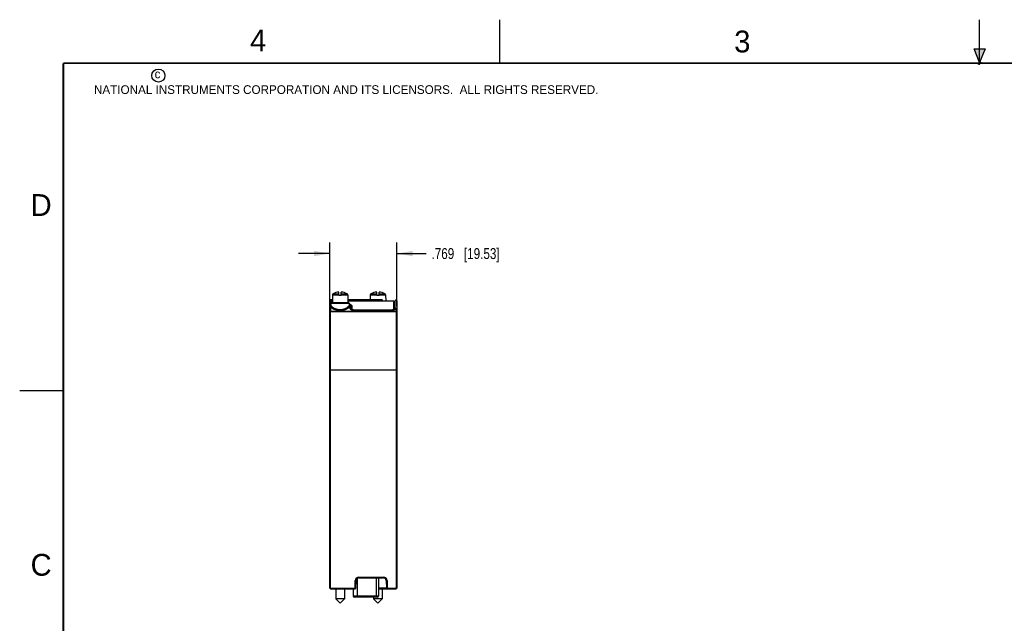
# Model space of a CAD drawing. Header units: inches. Extents: x 0 to 22, y 0 to 17.
# Tile 8 of 21: x 0 to 11.3, y 10.1 to 17. Entities that reach past the tile are written whole.
import ezdxf

# ---------------------------------------------------------------- set-up
doc = ezdxf.new("R2010")
doc.units = ezdxf.units.IN
doc.header["$LTSCALE"] = 1.21
doc.header["$MEASUREMENT"] = 0
doc.layers.get('0').update_dxf_attribs({"linetype": 'CONTINUOUS'})
doc.layers.add('DIMENSIONS', color=7, linetype='CONTINUOUS')
doc.styles.get("Standard").update_dxf_attribs({"font": 'txt', "width": 0.8})
doc.styles.add('TEXTSTYLE_2', font='txt')
doc.dimstyles.new('DIMSTYLE_1', dxfattribs={"dimtxt": 0.125, "dimasz": 0.18, "dimexe": 0.18, "dimexo": 0.0625, "dimgap": 0.09, "dimtad": 0, "dimtih": 1, "dimtoh": 1, "dimdec": 3, "dimzin": 4, "dimdsep": 46, "dimtxsty": 'STANDARD', "dimblk": '_FILLED', "dimblk1": '_FILLED', "dimblk2": '_FILLED', "dimcen": 0.09, "dimadec": 0, "dimazin": 0, "dimtp": 0.01, "dimtm": 0.01, "dimtfac": 1, "dimtdec": 3, "dimtofl": 0, "dimtmove": 0, "dimatfit": 3, "dimldrblk": '_FILLED', "dimfxl": 1, "dimtolj": 1, "dimtzin": 4, "dimarcsym": 0})

# ---------------------------------------------------------------- blocks, each defined once
blk = doc.blocks.new('_FILLED')
at = {"color": 0, "linetype": 'BYBLOCK'}
blk.add_solid([(0, 0), (-1, 0.174), (-1, -0.174)], dxfattribs=at)
blk = doc.blocks.new('*D12')
at = {"layer": 'DIMENSIONS', "color": 2, "linetype": 'CONTINUOUS'}
for p, q in [((3.553, 13.713), (3.553, 14.444)), ((4.322, 13.717), (4.322, 14.444)), ((3.553, 14.319), (3.193, 14.319)), ((4.322, 14.319), (4.657, 14.319))]:
    blk.add_line(p, q, dxfattribs=at)
at = {"layer": 'DIMENSIONS', "color": 2, "linetype": 'CONTINUOUS', "xscale": 0.18, "yscale": 0.18, "zscale": 0.18}
blk.add_blockref('_FILLED', (3.553, 14.319), dxfattribs=at)
at = {"layer": 'DIMENSIONS', "color": 2, "linetype": 'CONTINUOUS', "xscale": 0.18, "yscale": 0.18, "zscale": 0.18, "rotation": 180}
blk.add_blockref('_FILLED', (4.322, 14.319), dxfattribs=at)
at = {"layer": 'DIMENSIONS', "color": 2, "linetype": 'CONTINUOUS', "insert": (4.719, 14.381), "char_height": 0.125, "width": 1.225, "attachment_point": 1, "line_spacing_factor": 0.9}
blk.add_mtext('.769{\\Ftxt.shx;\\W1.000000;\\H0.125000; }[19.53]', dxfattribs=at)

msp = doc.modelspace()

# ---------------------------------------------------------------- hatches: boundary and pattern name
at = {"linetype": 'CONTINUOUS'}
msp.add_hatch(color=2, dxfattribs=at).paths.add_polyline_path([(11, 16.51), (10.9375, 16.6663), (11.0625, 16.6663)])

# ---------------------------------------------------------------- linework, layer by layer
at = {"color": 2, "linetype": 'CONTINUOUS'}
for p, q in [((5.5, 16.5), (5.5, 17)), ((11, 16.485), (11, 17)), ((11, 16.51), (10.9375, 16.6663)), ((10.9375, 16.6663), (11.0625, 16.6663)), ((11.0625, 16.6663), (11, 16.51)), ((11.015, 16.515), (10.985, 16.485)), ((10.985, 16.485), (11, 16.515)), ((11, 16.485), (11.015, 16.515)), ((0, 12.75), (0.5, 12.75))]:
    msp.add_line(p, q, dxfattribs=at)
at = {"color": 7, "linetype": 'CONTINUOUS'}
for p, q in [((3.5532, 10.4839), (3.5532, 13.7764)), ((3.5827, 13.7864), (3.5632, 13.7864)), ((3.5632, 13.771), (3.5632, 13.7398)), ((3.5732, 13.7764), (3.5732, 13.7659)), ((3.5827, 13.7764), (3.5732, 13.7764)), ((3.5827, 13.7754), (3.5732, 13.7754)), ((3.5732, 13.7753), (3.5732, 13.7753)), ((3.5826, 13.7664), (3.5822, 13.7664)), ((3.5822, 13.7663), (3.5822, 13.7638)), ((3.583, 13.8438), (3.5826, 13.7584)), ((3.583, 13.8438), (3.6574, 13.8438)), ((3.5916, 13.8578), (3.6574, 13.8578)), ((3.6574, 13.8371), (3.6574, 13.8764)), ((3.685, 13.8371), (3.6574, 13.8371)), ((3.685, 13.8371), (3.685, 13.8764)), ((3.685, 13.8578), (3.7508, 13.8578)), ((3.685, 13.8438), (3.7594, 13.8438)), ((3.7594, 13.8438), (3.7598, 13.7584)), ((4.1522, 13.7864), (3.7597, 13.7864)), ((4.1622, 13.7764), (3.7597, 13.7764)), ((4.1622, 13.7754), (3.7597, 13.7754)), ((4.017, 13.8438), (4.0167, 13.7864)), ((4.017, 13.8438), (4.0914, 13.8438)), ((4.0256, 13.8578), (4.0914, 13.8578)), ((4.0914, 13.8371), (4.0914, 13.8764)), ((4.119, 13.8371), (4.0914, 13.8371)), ((4.119, 13.8371), (4.119, 13.8764)), ((4.119, 13.8578), (4.1848, 13.8578)), ((4.119, 13.8438), (4.1934, 13.8438)), ((4.1422, 13.7734), (4.1422, 13.7864)), ((4.1622, 13.7764), (4.1622, 13.7754)), ((4.1934, 13.8438), (4.1937, 13.7734)), ((4.2932, 13.7664), (4.2882, 13.7664)), ((4.2932, 13.6776), (4.2932, 13.7663)), ((4.3022, 13.6839), (4.3022, 13.7764)), ((4.3022, 13.7753), (4.3022, 13.7753)), ((4.3222, 13.7764), (4.3222, 10.4839)), ((3.5632, 13.7398), (3.5662, 13.7424)), ((3.5632, 13.7066), (3.5632, 13.6588)), ((3.5632, 13.6588), (4.3122, 13.6627)), ((3.5632, 13.6588), (3.5633, 13.6488)), ((3.5633, 13.6488), (4.3123, 13.6527)), ((3.5662, 13.7484), (3.5662, 13.7337)), ((3.5662, 13.7484), (3.7762, 13.7484)), ((3.5762, 13.7584), (3.7662, 13.7584)), ((3.7762, 13.7484), (3.7762, 13.7334)), ((3.7832, 13.713), (3.7832, 13.6926)), ((3.7932, 13.7172), (3.7932, 13.6839)), ((3.8022, 13.7077), (3.8022, 13.6776)), ((3.8232, 13.6739), (3.8232, 13.6724)), ((3.8232, 13.6739), (4.2722, 13.6739)), ((3.8232, 13.6724), (4.2722, 13.6724)), ((4.2722, 13.6739), (4.2722, 13.6724)), ((4.3022, 13.684), (4.3022, 13.6839)), ((4.3122, 13.6926), (4.3122, 13.6627)), ((4.3123, 13.6527), (4.3122, 13.6627)), ((4.3123, 13.6527), (4.3123, 10.4839)), ((3.5532, 13.6503), (3.5532, 13.6504)), ((3.5633, 10.4839), (3.5633, 13.6488)), ((3.5633, 12.9864), (4.3123, 12.9859)), ((3.8848, 10.6089), (3.8847, 10.5989)), ((3.8848, 10.6089), (4.1698, 10.6089)), ((4.1698, 10.6089), (4.1697, 10.5989)), ((3.8425, 10.4839), (3.8448, 10.5699)), ((3.8448, 10.5699), (3.8547, 10.5697)), ((3.8524, 10.4836), (3.8547, 10.5697)), ((3.8669, 10.593), (3.8669, 10.3889)), ((3.8847, 10.5989), (4.1697, 10.5989)), ((4.0864, 10.5989), (4.0864, 10.3889)), ((4.1112, 10.5989), (4.1112, 10.3889)), ((4.2098, 10.5699), (4.1997, 10.5697)), ((4.1997, 10.5697), (4.2019, 10.4836)), ((4.2098, 10.5699), (4.212, 10.4839)), ((3.5633, 10.4839), (3.5562, 10.4768)), ((3.5632, 10.4739), (3.8424, 10.4739)), ((3.5633, 10.4839), (3.8425, 10.4839)), ((3.622, 10.4739), (3.622, 10.3586)), ((3.7204, 10.4739), (3.7204, 10.3586)), ((3.8212, 10.4739), (3.8212, 10.3889)), ((4.1112, 10.3889), (3.8212, 10.3889)), ((3.8424, 10.4739), (3.8425, 10.4839)), ((3.8425, 10.4839), (3.8524, 10.4836)), ((4.2019, 10.4839), (4.1112, 10.4839)), ((4.1112, 10.4739), (4.3122, 10.4739)), ((4.1544, 10.4739), (4.1544, 10.3586)), ((4.212, 10.4839), (4.2019, 10.4836)), ((4.212, 10.4839), (4.2119, 10.4739)), ((4.212, 10.4839), (4.3222, 10.4839)), ((4.3122, 10.4739), (4.3123, 10.4839)), ((3.7204, 10.3586), (3.622, 10.3586)), ((3.6712, 10.3094), (3.622, 10.3586)), ((3.6712, 10.3094), (3.7204, 10.3586)), ((4.1012, 10.3789), (3.8312, 10.3789)), ((4.056, 10.3789), (4.056, 10.3586)), ((4.1544, 10.3586), (4.056, 10.3586)), ((4.1052, 10.3094), (4.056, 10.3586)), ((4.1052, 10.3094), (4.1544, 10.3586))]:
    msp.add_line(p, q, dxfattribs=at)
at = {"color": 6, "linetype": 'CONTINUOUS'}
for p, q in [((4.2882, 13.7734), (3.7597, 13.7734)), ((4.2882, 13.6759), (4.2882, 13.7734)), ((3.8072, 13.7127), (3.8072, 13.6759))]:
    msp.add_line(p, q, dxfattribs=at)
at = {"color": 7, "linetype": 'CONTINUOUS', "const_width": 0.02}
for points in [[(0.5, 16.5), (0.5, 0.5)], [(21.5, 16.5), (0.5, 16.5)]]:
    msp.add_lwpolyline(points, dxfattribs=at)
at = {"color": 7, "linetype": 'CONTINUOUS'}
for points in [[(3.5826, 13.7638), (3.5815, 13.7639), (3.5802, 13.7642), (3.5789, 13.7644), (3.5777, 13.7647), (3.5766, 13.7649), (3.5756, 13.7652), (3.5747, 13.7655), (3.5739, 13.7657), (3.5732, 13.7659), (3.5726, 13.7661), (3.5721, 13.7663), (3.5717, 13.7665), (3.5713, 13.7666), (3.5711, 13.7668), (3.5709, 13.7669), (3.5707, 13.7669), (3.5707, 13.767), (3.5706, 13.767)], [(4.2996, 13.769), (4.2989, 13.7689), (4.2978, 13.7686), (4.2966, 13.7684), (4.2953, 13.7682), (4.2939, 13.768), (4.2925, 13.7677), (4.291, 13.7675), (4.2895, 13.7674), (4.2882, 13.7672)], [(3.7932, 13.7172), (3.7931, 13.7191), (3.7929, 13.721), (3.7926, 13.7229), (3.7921, 13.7248), (3.7914, 13.7267), (3.7906, 13.7286), (3.7896, 13.7304), (3.7885, 13.7322), (3.7872, 13.734), (3.7857, 13.7358), (3.7841, 13.7376), (3.7822, 13.7393), (3.7801, 13.741), (3.7778, 13.7426), (3.7762, 13.7437)], [(3.8232, 13.6739), (3.8217, 13.6739), (3.82, 13.674), (3.8184, 13.6741), (3.8167, 13.6742), (3.8151, 13.6744), (3.8135, 13.6746), (3.812, 13.6749), (3.8105, 13.6752), (3.809, 13.6755), (3.8076, 13.6758), (3.8062, 13.6762), (3.8049, 13.6766), (3.8036, 13.6771), (3.8024, 13.6775), (3.8013, 13.678), (3.8002, 13.6785), (3.7992, 13.6789), (3.7983, 13.6794), (3.7975, 13.6799), (3.7968, 13.6804), (3.7961, 13.6809), (3.7955, 13.6813), (3.795, 13.6817), (3.7945, 13.6822), (3.7942, 13.6825), (3.7939, 13.6829), (3.7936, 13.6832), (3.7934, 13.6835), (3.7933, 13.6837), (3.7932, 13.6839), (3.7932, 13.684)], [(4.3022, 13.6839), (4.3021, 13.6837), (4.3019, 13.6835), (4.3018, 13.6832), (4.3015, 13.6829), (4.3012, 13.6825), (4.3008, 13.6822), (4.3004, 13.6817), (4.2999, 13.6813), (4.2993, 13.6809), (4.2986, 13.6804), (4.2979, 13.6799), (4.297, 13.6794), (4.2961, 13.6789), (4.2951, 13.6784), (4.2941, 13.678), (4.293, 13.6775), (4.2918, 13.6771), (4.2905, 13.6766), (4.2892, 13.6762), (4.2878, 13.6758), (4.2864, 13.6755), (4.2849, 13.6752), (4.2834, 13.6749), (4.2818, 13.6746), (4.2802, 13.6744), (4.2786, 13.6742), (4.277, 13.6741), (4.2753, 13.674), (4.2737, 13.6739), (4.2722, 13.6739)]]:
    msp.add_lwpolyline(points, dxfattribs=at)
at = {"color": 2, "linetype": 'CONTINUOUS'}
msp.add_circle((1.5893, 16.359), 0.0754, dxfattribs=at)
at = {"color": 7, "linetype": 'CONTINUOUS'}
for centre, radius, start, end in [((3.5632, 13.7764), 0.01, 0, 180), ((3.5822, 13.7754), 0.009, 180, 270), ((3.5822, 13.7753), 0.009, 180, 270), ((3.5987, 13.8437), 0.0157, 117.0038, 179.76185), ((3.6712, 13.7015), 0.1754, 94.50641, 117.0038), ((3.6712, 13.7015), 0.1754, 62.9962, 85.49359), ((3.7437, 13.8437), 0.0157, 0.23815, 62.9962), ((4.0327, 13.8437), 0.0157, 117.0038, 179.76185), ((4.1052, 13.7015), 0.1754, 94.50641, 117.0038), ((4.1052, 13.7015), 0.1754, 62.9962, 85.49359), ((4.1522, 13.7764), 0.01, 0, 90), ((4.1712, 13.7754), 0.009, 180, 192.84389), ((4.1777, 13.8437), 0.0157, 0.23815, 62.9962), ((4.2932, 13.7754), 0.009, 270, 360), ((4.2932, 13.7753), 0.009, 270, 360), ((4.3122, 13.7764), 0.01, 0, 180), ((3.5762, 13.7484), 0.01, 90, 180), ((3.7662, 13.7484), 0.01, 0, 90), ((3.7846, 13.7353), 0.00848, 188.15099, 191.83149), ((3.7846, 13.7353), 0.00849, 191.83068, 192.32325), ((3.5602, 13.6504), 0.00698, 179.74378, 179.99999), ((3.8848, 10.5689), 0.04, 90.0004, 178.4996), ((4.1698, 10.5689), 0.04, 1.5004, 89.9996), ((3.8847, 10.5689), 0.03, 90, 178.5), ((4.1697, 10.5689), 0.03, 1.5, 90), ((3.5632, 10.4839), 0.01, 180, 270), ((3.8312, 10.3889), 0.01, 180, 270), ((3.8424, 10.4839), 0.01, 270, 358.5), ((4.1012, 10.3889), 0.01, 270, 360), ((4.2119, 10.4839), 0.01, 181.5, 270), ((4.3122, 10.4839), 0.01, 270, 360)]:
    msp.add_arc(centre, radius, start, end, dxfattribs=at)
for points, knots in [([(3.5632, 13.771), (3.5632, 13.7709), (3.5632, 13.7707), (3.5633, 13.7705), (3.5634, 13.7702), (3.5635, 13.7699), (3.5637, 13.7697), (3.5639, 13.7694), (3.5642, 13.7691), (3.5645, 13.7689), (3.5649, 13.7686), (3.5652, 13.7683), (3.5657, 13.7681), (3.5661, 13.7678), (3.5666, 13.7676), (3.5672, 13.7673), (3.5678, 13.767), (3.5686, 13.7667), (3.5697, 13.7663), (3.5712, 13.7658), (3.5728, 13.7653), (3.5746, 13.7649), (3.5764, 13.7644), (3.5784, 13.764), (3.5805, 13.7637), (3.5819, 13.7635), (3.5826, 13.7633)], [0, 0, 0, 0, 0.0119707, 0.0243237, 0.0373078, 0.0511518, 0.0660354, 0.0820956, 0.099439, 0.1181455, 0.1382753, 0.1598731, 0.182971, 0.2075887, 0.2337329, 0.2614043, 0.2905997, 0.321312, 0.3872427, 0.4590653, 0.5365716, 0.6195301, 0.7076755, 0.8006934, 0.8982542, 1, 1, 1, 1]), ([(3.5716, 13.7665), (3.5713, 13.7669), (3.5708, 13.7675), (3.57, 13.7684), (3.569, 13.7692), (3.568, 13.7698), (3.5668, 13.7703), (3.5657, 13.7707), (3.5644, 13.7709), (3.5636, 13.771), (3.5632, 13.771)], [0, 0, 0, 0, 0.1240703, 0.2484448, 0.3731262, 0.498098, 0.6233266, 0.7487624, 0.8743434, 1, 1, 1, 1]), ([(3.5632, 13.7398), (3.5629, 13.7398), (3.5622, 13.7398), (3.5612, 13.7397), (3.5603, 13.7394), (3.5594, 13.7391), (3.5585, 13.7387), (3.5576, 13.7383), (3.5568, 13.7377), (3.5561, 13.7371), (3.5554, 13.7364), (3.5549, 13.7357), (3.5544, 13.735), (3.5541, 13.7344), (3.5539, 13.7339), (3.5536, 13.7332), (3.5534, 13.7324), (3.5533, 13.7318), (3.5532, 13.7312), (3.5532, 13.7307), (3.5532, 13.7304)], [0, 0, 0, 0, 0.0644022, 0.1287318, 0.1929214, 0.2569062, 0.3206294, 0.3840437, 0.4471131, 0.5098141, 0.5721372, 0.6340876, 0.6956848, 0.7263708, 0.7569822, 0.8179866, 0.8787755, 0.90912, 0.9394356, 1, 1, 1, 1]), ([(3.5632, 13.7066), (3.5629, 13.7066), (3.5622, 13.7066), (3.5612, 13.7065), (3.5603, 13.7063), (3.5594, 13.706), (3.5585, 13.7056), (3.5576, 13.7051), (3.5568, 13.7046), (3.5561, 13.704), (3.5555, 13.7034), (3.5549, 13.7027), (3.5544, 13.702), (3.5541, 13.7015), (3.5539, 13.701), (3.5536, 13.7003), (3.5534, 13.6996), (3.5533, 13.699), (3.5532, 13.6984), (3.5532, 13.6979), (3.5532, 13.6977)], [0, 0, 0, 0, 0.0658119, 0.1315002, 0.1969479, 0.2620438, 0.3266894, 0.3908013, 0.4543149, 0.5171873, 0.5793989, 0.6409557, 0.7018891, 0.7321492, 0.7622768, 0.8221579, 0.8816543, 0.9113056, 0.9409058, 1, 1, 1, 1]), ([(3.5632, 13.6588), (3.5629, 13.6588), (3.5622, 13.6588), (3.5612, 13.6586), (3.5603, 13.6584), (3.5594, 13.6582), (3.5585, 13.6578), (3.5576, 13.6574), (3.5569, 13.6569), (3.5561, 13.6564), (3.5555, 13.6558), (3.5549, 13.6551), (3.5544, 13.6544), (3.5539, 13.6537), (3.5536, 13.6529), (3.5534, 13.6521), (3.5532, 13.6513), (3.5532, 13.6507), (3.5532, 13.6505)], [0, 0, 0, 0, 0.0679105, 0.1356249, 0.2029556, 0.2697242, 0.3357705, 0.4009569, 0.465174, 0.5283452, 0.5904312, 0.6514331, 0.7113949, 0.7704035, 0.8285873, 0.8861125, 0.9431761, 1, 1, 1, 1]), ([(3.5632, 13.7398), (3.5629, 13.7392), (3.5625, 13.7384), (3.562, 13.7372), (3.5617, 13.7363), (3.5613, 13.7354), (3.561, 13.7342), (3.5605, 13.7327), (3.5601, 13.7308), (3.5599, 13.7289), (3.5597, 13.7269), (3.5597, 13.7248), (3.5597, 13.7227), (3.5599, 13.7205), (3.5602, 13.7183), (3.5606, 13.716), (3.5611, 13.7137), (3.5617, 13.7113), (3.5624, 13.709), (3.5629, 13.7074), (3.5632, 13.7066)], [0, 0, 0, 0, 0.0572237, 0.0852398, 0.1129923, 0.1405651, 0.1680434, 0.2230428, 0.2786384, 0.3353524, 0.3936191, 0.4537673, 0.5159814, 0.5803094, 0.6466803, 0.7149218, 0.7847695, 0.8558706, 0.9277881, 1, 1, 1, 1]), ([(3.7832, 13.713), (3.7828, 13.7123), (3.7821, 13.7109), (3.7808, 13.7089), (3.7794, 13.7069), (3.7778, 13.7049), (3.7761, 13.7029), (3.7742, 13.7008), (3.7721, 13.6988), (3.7699, 13.6968), (3.7676, 13.6949), (3.7651, 13.6929), (3.7624, 13.691), (3.7596, 13.6891), (3.7567, 13.6872), (3.7536, 13.6854), (3.7504, 13.6836), (3.7471, 13.6819), (3.7436, 13.6802), (3.74, 13.6786), (3.7362, 13.677), (3.731, 13.675), (3.7257, 13.6731), (3.7201, 13.6715), (3.7144, 13.6699), (3.7085, 13.6686), (3.7024, 13.6674), (3.6978, 13.6667), (3.6931, 13.6661), (3.6884, 13.6655), (3.6836, 13.6652), (3.6788, 13.6649), (3.674, 13.6648), (3.6691, 13.6647), (3.6643, 13.6649), (3.6595, 13.6651), (3.6547, 13.6655), (3.65, 13.666), (3.6453, 13.6666), (3.6407, 13.6673), (3.6361, 13.6682), (3.6316, 13.6691), (3.6272, 13.6702), (3.6229, 13.6713), (3.6187, 13.6725), (3.6146, 13.6739), (3.6106, 13.6753), (3.6067, 13.6768), (3.603, 13.6783), (3.5993, 13.6799), (3.5958, 13.6816), (3.5925, 13.6833), (3.5892, 13.6851), (3.5861, 13.6869), (3.5832, 13.6888), (3.5804, 13.6907), (3.5777, 13.6926), (3.5752, 13.6946), (3.5728, 13.6965), (3.5706, 13.6985), (3.5685, 13.7005), (3.5666, 13.7025), (3.5648, 13.7046), (3.5637, 13.7059), (3.5632, 13.7066)], [0, 0, 0, 0, 0.0092904, 0.0189448, 0.0289795, 0.0394067, 0.0502358, 0.0614737, 0.0731247, 0.0851915, 0.0976746, 0.1105735, 0.1238867, 0.1376114, 0.1517438, 0.1662789, 0.1812107, 0.1965329, 0.2122379, 0.228317, 0.2447601, 0.2615558, 0.2961514, 0.3139251, 0.3319917, 0.3689219, 0.3877451, 0.4067722, 0.4259761, 0.4453284, 0.4647987, 0.4843546, 0.5039632, 0.5235914, 0.5432052, 0.5627712, 0.5822566, 0.6016287, 0.6208569, 0.6399127, 0.6587685, 0.677398, 0.6957779, 0.7138872, 0.7317065, 0.7492172, 0.7664036, 0.7832517, 0.7997489, 0.8158838, 0.8316461, 0.8470268, 0.8620182, 0.8766137, 0.8908074, 0.9045942, 0.9179699, 0.9309317, 0.9434779, 0.9556077, 0.9673216, 0.9786218, 0.9895124, 1, 1, 1, 1]), ([(3.7735, 13.722), (3.7731, 13.7213), (3.7723, 13.7197), (3.771, 13.7174), (3.7695, 13.7151), (3.7678, 13.7128), (3.7659, 13.7105), (3.7638, 13.7082), (3.7616, 13.7059), (3.7591, 13.7036), (3.7565, 13.7014), (3.7537, 13.6992), (3.7508, 13.697), (3.7477, 13.6949), (3.7444, 13.6928), (3.7409, 13.6908), (3.7373, 13.6888), (3.7336, 13.687), (3.7296, 13.6852), (3.7256, 13.6835), (3.7214, 13.6819), (3.717, 13.6804), (3.7125, 13.679), (3.7079, 13.6777), (3.7032, 13.6766), (3.6984, 13.6756), (3.6934, 13.6748), (3.6885, 13.6742), (3.6834, 13.6737), (3.6792, 13.6734), (3.6758, 13.6733), (3.6732, 13.6732), (3.6706, 13.6732), (3.6672, 13.6732), (3.663, 13.6734), (3.6579, 13.6738), (3.6529, 13.6743), (3.6479, 13.675), (3.643, 13.6758), (3.6382, 13.6768), (3.6335, 13.678), (3.6274, 13.6797), (3.6216, 13.6816), (3.6159, 13.6838), (3.6119, 13.6855), (3.608, 13.6874), (3.6043, 13.6892), (3.6007, 13.6912), (3.5973, 13.6932), (3.594, 13.6953), (3.5909, 13.6975), (3.588, 13.6996), (3.5853, 13.7019), (3.5827, 13.7041), (3.5803, 13.7064), (3.5781, 13.7087), (3.5761, 13.711), (3.5742, 13.7133), (3.5726, 13.7156), (3.5711, 13.7179), (3.5698, 13.7202), (3.5687, 13.7225), (3.5678, 13.7248), (3.5671, 13.727), (3.5666, 13.7293), (3.5663, 13.7315), (3.5662, 13.733), (3.5662, 13.7337)], [0, 0, 0, 0, 0.0102879, 0.0209713, 0.0320693, 0.043597, 0.055565, 0.0679806, 0.0808492, 0.0941741, 0.1079569, 0.1221969, 0.1368926, 0.1520415, 0.1676394, 0.1836811, 0.2001598, 0.2170673, 0.2343938, 0.2521272, 0.2702533, 0.288755, 0.3076124, 0.3268023, 0.3462975, 0.3660674, 0.3860773, 0.4062888, 0.4266599, 0.4471459, 0.4574176, 0.4677003, 0.4779878, 0.488274, 0.5088173, 0.5292827, 0.5496236, 0.5697957, 0.5897577, 0.6094721, 0.628905, 0.6480264, 0.6852287, 0.7032727, 0.7209209, 0.7381593, 0.7549766, 0.7713631, 0.7873111, 0.8028142, 0.8178671, 0.8324663, 0.8466094, 0.8602949, 0.8735228, 0.8862948, 0.8986149, 0.9104888, 0.9219242, 0.9329328, 0.9435305, 0.9537371, 0.9635769, 0.9730811, 0.9822882, 0.9912438, 1, 1, 1, 1]), ([(3.7762, 13.7334), (3.7762, 13.733), (3.7762, 13.732), (3.776, 13.7306), (3.7758, 13.7292), (3.7755, 13.7278), (3.7751, 13.7264), (3.7746, 13.7249), (3.7741, 13.7235), (3.7737, 13.7225), (3.7735, 13.722)], [0, 0, 0, 0, 0.118798, 0.2383025, 0.3589539, 0.4811548, 0.6055597, 0.7329665, 0.864212, 1, 1, 1, 1]), ([(3.7735, 13.722), (3.7735, 13.7218), (3.7736, 13.7212), (3.7738, 13.7204), (3.7741, 13.7195), (3.7744, 13.7188), (3.7749, 13.718), (3.7754, 13.7173), (3.776, 13.7166), (3.7768, 13.7157), (3.778, 13.7147), (3.7794, 13.714), (3.7805, 13.7136), (3.7814, 13.7133), (3.7823, 13.7131), (3.7829, 13.713), (3.7832, 13.713)], [0, 0, 0, 0, 0.0589709, 0.1185818, 0.1788607, 0.2398102, 0.3014114, 0.3636239, 0.4263883, 0.489628, 0.6170512, 0.7451621, 0.8092407, 0.8731453, 0.9367652, 1, 1, 1, 1]), ([(3.7762, 13.7415), (3.7769, 13.741), (3.7778, 13.7401), (3.7789, 13.7389), (3.78, 13.7378), (3.7809, 13.7365), (3.7818, 13.7353), (3.7823, 13.7343), (3.7828, 13.7334), (3.7833, 13.7324), (3.7836, 13.7314), (3.784, 13.7304), (3.7842, 13.7294), (3.7844, 13.7284), (3.7846, 13.7273), (3.7846, 13.7266), (3.7846, 13.7263)], [0, 0, 0, 0, 0.1419737, 0.2103179, 0.2770241, 0.4059549, 0.4684747, 0.5298722, 0.5902983, 0.6499111, 0.708876, 0.7673632, 0.8255454, 0.8835972, 0.9416932, 1, 1, 1, 1]), ([(3.7763, 13.7335), (3.7763, 13.7332), (3.7765, 13.7328), (3.7767, 13.7321), (3.777, 13.7315), (3.7773, 13.7308), (3.7777, 13.7302), (3.7782, 13.7297), (3.7787, 13.7291), (3.7792, 13.7286), (3.7798, 13.7282), (3.7804, 13.7278), (3.781, 13.7274), (3.7819, 13.727), (3.7831, 13.7266), (3.7841, 13.7264), (3.7846, 13.7263)], [0, 0, 0, 0, 0.0602328, 0.1206172, 0.18121, 0.2420626, 0.3032195, 0.3647177, 0.4265854, 0.488842, 0.5514972, 0.6145514, 0.6779957, 0.7418122, 0.8703648, 1, 1, 1, 1]), ([(3.7846, 13.7263), (3.7847, 13.7258), (3.7847, 13.7247), (3.7847, 13.7231), (3.7846, 13.7214), (3.7844, 13.7198), (3.7842, 13.7181), (3.784, 13.7164), (3.7836, 13.7147), (3.7833, 13.7136), (3.7832, 13.713)], [0, 0, 0, 0, 0.1201234, 0.2411141, 0.3630778, 0.4863095, 0.6111725, 0.7380778, 0.8674951, 1, 1, 1, 1]), ([(3.7832, 13.6926), (3.7832, 13.6923), (3.7832, 13.6917), (3.7834, 13.6907), (3.7836, 13.6898), (3.7839, 13.6888), (3.7844, 13.6879), (3.7849, 13.687), (3.7855, 13.6861), (3.7862, 13.6851), (3.787, 13.6842), (3.7879, 13.6834), (3.7888, 13.6825), (3.7899, 13.6817), (3.791, 13.6809), (3.7922, 13.6801), (3.7935, 13.6793), (3.7948, 13.6786), (3.7962, 13.6779), (3.7977, 13.6772), (3.7993, 13.6766), (3.8009, 13.676), (3.8025, 13.6754), (3.8042, 13.6749), (3.806, 13.6745), (3.8078, 13.674), (3.8096, 13.6737), (3.8122, 13.6732), (3.8154, 13.6728), (3.8193, 13.6725), (3.8219, 13.6724), (3.8232, 13.6724)], [0, 0, 0, 0, 0.0194888, 0.0392191, 0.0593331, 0.0799624, 0.1012231, 0.1232151, 0.1460237, 0.1697196, 0.1943551, 0.2199687, 0.2465885, 0.2742323, 0.3029036, 0.3325963, 0.3632985, 0.3949925, 0.4276501, 0.4612363, 0.4957128, 0.5310379, 0.5671621, 0.6040318, 0.6415912, 0.679782, 0.7185406, 0.7578013, 0.837552, 0.9184792, 1, 1, 1, 1]), ([(3.7932, 13.684), (3.7932, 13.6842), (3.7931, 13.6848), (3.793, 13.6857), (3.7927, 13.6865), (3.7924, 13.6873), (3.792, 13.6881), (3.7915, 13.6888), (3.7909, 13.6895), (3.7902, 13.6901), (3.7895, 13.6907), (3.7887, 13.6912), (3.7879, 13.6916), (3.787, 13.692), (3.7861, 13.6923), (3.7851, 13.6925), (3.7842, 13.6926), (3.7835, 13.6926), (3.7832, 13.6926)], [0, 0, 0, 0, 0.0584342, 0.1170479, 0.175995, 0.2354121, 0.2954151, 0.356095, 0.4175145, 0.4797066, 0.5426747, 0.6063929, 0.6708085, 0.7358445, 0.8014031, 0.8673689, 0.9336131, 1, 1, 1, 1]), ([(3.7932, 13.7172), (3.7932, 13.7174), (3.7932, 13.718), (3.793, 13.7188), (3.7928, 13.7196), (3.7926, 13.7204), (3.7922, 13.7211), (3.7918, 13.7219), (3.7913, 13.7226), (3.7908, 13.7232), (3.7902, 13.7238), (3.7895, 13.7244), (3.7888, 13.7248), (3.788, 13.7253), (3.7872, 13.7256), (3.7864, 13.7259), (3.7855, 13.7262), (3.7849, 13.7263), (3.7846, 13.7263)], [0, 0, 0, 0, 0.0602208, 0.1205233, 0.1809887, 0.2416902, 0.3026934, 0.3640534, 0.4258132, 0.4880025, 0.5506369, 0.6137176, 0.6772321, 0.7411543, 0.8054458, 0.8700578, 0.9349306, 1, 1, 1, 1]), ([(3.7918, 13.7257), (3.7922, 13.7254), (3.793, 13.7247), (3.7942, 13.7237), (3.7953, 13.7227), (3.7966, 13.7213), (3.7978, 13.7199), (3.7989, 13.7184), (3.7996, 13.7173), (3.8002, 13.7162), (3.8007, 13.715), (3.8012, 13.7138), (3.8015, 13.7127), (3.8018, 13.7114), (3.802, 13.7102), (3.8022, 13.709), (3.8022, 13.7082), (3.8022, 13.7077)], [0, 0, 0, 0, 0.0736062, 0.1450609, 0.2144594, 0.2819103, 0.4114443, 0.4738788, 0.5349705, 0.5949067, 0.6538866, 0.7121207, 0.7698318, 0.8272476, 0.8845968, 0.9421085, 1, 1, 1, 1]), ([(3.7932, 13.716), (3.7932, 13.7158), (3.7932, 13.7154), (3.7933, 13.7148), (3.7934, 13.7143), (3.7936, 13.7136), (3.7938, 13.713), (3.7941, 13.7125), (3.7943, 13.712), (3.7947, 13.7114), (3.7952, 13.7108), (3.7958, 13.7102), (3.7965, 13.7096), (3.7972, 13.7091), (3.7979, 13.7087), (3.7987, 13.7084), (3.7996, 13.7081), (3.8004, 13.7079), (3.8013, 13.7078), (3.8019, 13.7077), (3.8022, 13.7077)], [0, 0, 0, 0, 0.0599759, 0.0900052, 0.1200721, 0.1803433, 0.2408971, 0.2713143, 0.301829, 0.3631588, 0.4249496, 0.4872262, 0.5499943, 0.6132405, 0.6769339, 0.741027, 0.8054582, 0.8701538, 0.9350303, 1, 1, 1, 1]), ([(4.2722, 13.6724), (4.2735, 13.6724), (4.2761, 13.6725), (4.28, 13.6728), (4.2832, 13.6732), (4.2857, 13.6737), (4.2876, 13.674), (4.2894, 13.6745), (4.2911, 13.6749), (4.2928, 13.6754), (4.295, 13.6762), (4.2971, 13.677), (4.2991, 13.6779), (4.3006, 13.6786), (4.3019, 13.6793), (4.3032, 13.6801), (4.3044, 13.6809), (4.3055, 13.6817), (4.3066, 13.6825), (4.3075, 13.6834), (4.3084, 13.6842), (4.3092, 13.6851), (4.3099, 13.6861), (4.3105, 13.687), (4.311, 13.6879), (4.3114, 13.6888), (4.3118, 13.6898), (4.312, 13.6907), (4.3122, 13.6917), (4.3122, 13.6923), (4.3122, 13.6926)], [0, 0, 0, 0, 0.0815216, 0.1624496, 0.242201, 0.2814622, 0.3202212, 0.3584123, 0.395972, 0.4328422, 0.4689669, 0.5387589, 0.5723458, 0.6050038, 0.6366977, 0.6674002, 0.6970935, 0.7257652, 0.7534089, 0.7800288, 0.805643, 0.8302789, 0.8539748, 0.8767835, 0.8987759, 0.9200369, 0.9406663, 0.9607805, 0.980511, 1, 1, 1, 1]), ([(4.3022, 13.684), (4.3022, 13.6843), (4.3022, 13.6847), (4.3023, 13.6853), (4.3024, 13.6858), (4.3026, 13.6865), (4.3029, 13.6872), (4.3032, 13.6877), (4.3035, 13.6882), (4.3039, 13.6888), (4.3045, 13.6895), (4.3052, 13.6901), (4.3059, 13.6907), (4.3067, 13.6912), (4.3075, 13.6916), (4.3084, 13.692), (4.3093, 13.6923), (4.3103, 13.6925), (4.3112, 13.6926), (4.3119, 13.6926), (4.3122, 13.6926)], [0, 0, 0, 0, 0.0584284, 0.0877119, 0.1170615, 0.1760086, 0.2354274, 0.265361, 0.2954536, 0.3561364, 0.4175582, 0.4797516, 0.5427195, 0.6064358, 0.6708478, 0.7358784, 0.8014299, 0.8673876, 0.9336227, 1, 1, 1, 1]), ([(4.3222, 13.6543), (4.3222, 13.6546), (4.3222, 13.6551), (4.322, 13.656), (4.3218, 13.6568), (4.3214, 13.6575), (4.321, 13.6583), (4.3205, 13.659), (4.3199, 13.6597), (4.3193, 13.6603), (4.3185, 13.6608), (4.3177, 13.6613), (4.3169, 13.6617), (4.316, 13.6621), (4.3151, 13.6624), (4.3141, 13.6626), (4.3132, 13.6627), (4.3125, 13.6627), (4.3122, 13.6627)], [0, 0, 0, 0, 0.0570246, 0.1142734, 0.1719614, 0.2302805, 0.2893931, 0.3494253, 0.410463, 0.4725505, 0.5356903, 0.5998454, 0.6649424, 0.7308757, 0.7975118, 0.8646951, 0.932252, 1, 1, 1, 1]), ([(4.3222, 13.6543), (4.3222, 13.6543), (4.3222, 13.6542), (4.3222, 13.6542), (4.3221, 13.6541), (4.3221, 13.6541), (4.322, 13.654), (4.3219, 13.6539), (4.3218, 13.6538), (4.3216, 13.6538), (4.3214, 13.6537), (4.3212, 13.6536), (4.321, 13.6535), (4.3208, 13.6535), (4.3205, 13.6534), (4.3202, 13.6533), (4.3199, 13.6533), (4.3196, 13.6532), (4.3193, 13.6532), (4.3189, 13.6531), (4.3186, 13.653), (4.3182, 13.653), (4.3178, 13.653), (4.3174, 13.6529), (4.317, 13.6529), (4.3165, 13.6528), (4.3161, 13.6528), (4.3156, 13.6528), (4.3152, 13.6527), (4.3147, 13.6527), (4.3142, 13.6527), (4.3137, 13.6527), (4.3131, 13.6527), (4.3126, 13.6527), (4.3123, 13.6527)], [0, 0, 0, 0, 0.0079351, 0.0121046, 0.0164675, 0.0260487, 0.0371422, 0.0499627, 0.0646353, 0.0812242, 0.0997352, 0.1201715, 0.1425276, 0.166782, 0.1929019, 0.220849, 0.2505789, 0.2820288, 0.3151282, 0.3498036, 0.3859784, 0.4235743, 0.4625128, 0.5027169, 0.5440935, 0.5865409, 0.6299601, 0.6742495, 0.7193082, 0.7650375, 0.8113333, 0.858087, 0.9051883, 1, 1, 1, 1]), ([(3.5633, 13.6488), (3.5627, 13.6488), (3.5617, 13.6488), (3.5605, 13.6489), (3.5596, 13.6489), (3.5587, 13.649), (3.5579, 13.649), (3.5571, 13.6491), (3.5564, 13.6492), (3.5558, 13.6493), (3.5553, 13.6494), (3.5549, 13.6495), (3.5546, 13.6496), (3.5544, 13.6496), (3.5542, 13.6497), (3.554, 13.6498), (3.5538, 13.6499), (3.5537, 13.6499), (3.5535, 13.65), (3.5534, 13.6501), (3.5533, 13.6501), (3.5533, 13.6502), (3.5532, 13.6503), (3.5532, 13.6503)], [0, 0, 0, 0, 0.1816056, 0.2705588, 0.3572504, 0.4409362, 0.5209013, 0.5964679, 0.6670033, 0.7319282, 0.7907264, 0.8176884, 0.8429604, 0.8665024, 0.8882814, 0.9082739, 0.9264678, 0.942865, 0.9574876, 0.9703856, 0.9816503, 0.9914375, 1, 1, 1, 1]), ([(3.5532, 12.9856), (3.5532, 12.9856), (3.5532, 12.9856), (3.5532, 12.9856), (3.5532, 12.9856), (3.5532, 12.9857), (3.5533, 12.9857), (3.5533, 12.9857), (3.5533, 12.9857), (3.5534, 12.9857), (3.5535, 12.9858), (3.5536, 12.9858), (3.5538, 12.9859), (3.554, 12.9859), (3.5542, 12.9859), (3.5544, 12.986), (3.5546, 12.986), (3.555, 12.9861), (3.5555, 12.9861), (3.5562, 12.9862), (3.5569, 12.9862), (3.5577, 12.9863), (3.5585, 12.9863), (3.5597, 12.9864), (3.5613, 12.9864), (3.5626, 12.9864), (3.5633, 12.9864)], [0, 0, 0, 0, 0.0020669, 0.0042974, 0.0068228, 0.0097342, 0.0130907, 0.0169301, 0.0212769, 0.0261465, 0.037489, 0.0510018, 0.0666925, 0.0845487, 0.1045449, 0.1266458, 0.1508076, 0.1769794, 0.2351177, 0.3005369, 0.3726303, 0.4507182, 0.5340563, 0.6218443, 0.8073361, 1, 1, 1, 1]), ([(4.3222, 12.985), (4.3222, 12.985), (4.3222, 12.985), (4.3222, 12.9851), (4.3222, 12.9851), (4.3221, 12.9851), (4.3221, 12.9851), (4.3221, 12.9851), (4.322, 12.9852), (4.322, 12.9852), (4.3219, 12.9852), (4.3218, 12.9853), (4.3216, 12.9853), (4.3214, 12.9853), (4.3212, 12.9854), (4.321, 12.9854), (4.3208, 12.9855), (4.3204, 12.9855), (4.3199, 12.9856), (4.3193, 12.9856), (4.3186, 12.9857), (4.3178, 12.9857), (4.3169, 12.9858), (4.3158, 12.9858), (4.3142, 12.9859), (4.3129, 12.9859), (4.3123, 12.9859)], [0, 0, 0, 0, 0.0020759, 0.0043133, 0.0068421, 0.009753, 0.013105, 0.0169362, 0.0212712, 0.0261258, 0.0374288, 0.0508908, 0.0665205, 0.084307, 0.1042259, 0.1262431, 0.1503166, 0.1763967, 0.2343488, 0.29959, 0.3715293, 0.4495041, 0.5327881, 0.6205997, 0.8064471, 1, 1, 1, 1]), ([(3.8652, 10.3789), (3.8652, 10.3789), (3.8652, 10.3789), (3.8653, 10.3789), (3.8653, 10.3789), (3.8654, 10.379), (3.8655, 10.3791), (3.8656, 10.3792), (3.8656, 10.3793), (3.8657, 10.3794), (3.8657, 10.3795), (3.8658, 10.3797), (3.8659, 10.3799), (3.866, 10.3801), (3.866, 10.3803), (3.8661, 10.3806), (3.8662, 10.3809), (3.8663, 10.3813), (3.8664, 10.3818), (3.8665, 10.3826), (3.8666, 10.3834), (3.8667, 10.3842), (3.8667, 10.3851), (3.8668, 10.386), (3.8668, 10.3869), (3.8669, 10.3879), (3.8669, 10.3886), (3.8669, 10.3889)], [0, 0, 0, 0, 0.0040522, 0.0081846, 0.0169643, 0.0268541, 0.0381971, 0.0512099, 0.0660231, 0.0741309, 0.0827131, 0.1013114, 0.1218309, 0.144263, 0.1685851, 0.1947633, 0.2227541, 0.2525061, 0.3170522, 0.3878679, 0.4643353, 0.5457682, 0.6314244, 0.7205148, 0.8122133, 0.9056652, 1, 1, 1, 1]), ([(4.0847, 10.3789), (4.0847, 10.3789), (4.0847, 10.3789), (4.0848, 10.3789), (4.0849, 10.3789), (4.0849, 10.379), (4.085, 10.3791), (4.0851, 10.3792), (4.0852, 10.3793), (4.0852, 10.3794), (4.0853, 10.3795), (4.0853, 10.3797), (4.0854, 10.3799), (4.0855, 10.3801), (4.0856, 10.3803), (4.0856, 10.3806), (4.0857, 10.3809), (4.0858, 10.3813), (4.0859, 10.3818), (4.086, 10.3826), (4.0861, 10.3834), (4.0862, 10.3842), (4.0863, 10.3851), (4.0863, 10.386), (4.0864, 10.3869), (4.0864, 10.3879), (4.0864, 10.3886), (4.0864, 10.3889)], [0, 0, 0, 0, 0.0040522, 0.0081846, 0.0169643, 0.0268541, 0.0381971, 0.0512099, 0.0660231, 0.0741309, 0.0827131, 0.1013114, 0.1218309, 0.144263, 0.1685851, 0.1947633, 0.2227541, 0.2525061, 0.3170522, 0.3878679, 0.4643353, 0.5457682, 0.6314244, 0.7205148, 0.8122133, 0.9056652, 1, 1, 1, 1])]:
    msp.add_open_spline(points, degree=3, knots=knots, dxfattribs=at)
at = {"color": 6, "linetype": 'CONTINUOUS'}
for points, knots in [([(3.7833, 13.739), (3.7843, 13.7385), (3.7861, 13.7377), (3.7888, 13.7364), (3.7913, 13.735), (3.7936, 13.7336), (3.7957, 13.7321), (3.7977, 13.7306), (3.7995, 13.729), (3.8011, 13.7274), (3.8025, 13.7257), (3.8038, 13.7239), (3.8048, 13.7222), (3.8057, 13.7203), (3.8064, 13.7185), (3.8068, 13.7166), (3.8071, 13.7146), (3.8072, 13.7133), (3.8072, 13.7127)], [0, 0, 0, 0, 0.0819773, 0.1606673, 0.2361052, 0.3083496, 0.3774901, 0.4436662, 0.5070577, 0.5678792, 0.6263849, 0.6828718, 0.7376788, 0.7911677, 0.8437253, 0.8957631, 0.9477095, 1, 1, 1, 1]), ([(3.8072, 13.6788), (3.8072, 13.6787), (3.8072, 13.6784), (3.8073, 13.678), (3.8074, 13.6775), (3.8076, 13.6771), (3.8079, 13.6766), (3.8082, 13.6762), (3.8086, 13.6758), (3.8088, 13.6755), (3.809, 13.6754)], [0, 0, 0, 0, 0.1111088, 0.2241868, 0.3404822, 0.461035, 0.5866826, 0.71808, 0.8557267, 1, 1, 1, 1]), ([(4.2864, 13.6754), (4.2865, 13.6755), (4.2868, 13.6758), (4.2872, 13.6762), (4.2875, 13.6766), (4.2877, 13.6771), (4.2879, 13.6775), (4.2881, 13.678), (4.2882, 13.6784), (4.2882, 13.6787), (4.2882, 13.6788)], [0, 0, 0, 0, 0.1442745, 0.281922, 0.4133199, 0.5389675, 0.65952, 0.7758149, 0.8888921, 1, 1, 1, 1])]:
    msp.add_open_spline(points, degree=3, knots=knots, dxfattribs=at)
at = {"color": 7, "linetype": 'CONTINUOUS'}
msp.add_open_spline([(4.3022, 13.684), (4.3022, 13.684), (4.3022, 13.684), (4.3022, 13.684)], degree=3, dxfattribs=at)

# ---------------------------------------------------------------- texts
at = {"color": 2, "linetype": 'CONTINUOUS', "attachment_point": 1, "line_spacing_factor": 0.9, "style": 'TEXTSTYLE_2'}
for s, insert, char_height, width in [('4', (2.64, 16.8869), 0.25, 0.25), ('3', (8.1875, 16.875), 0.25, 0.25), ('c', (1.5463, 16.428), 0.1, 0.1), ('NATIONAL INSTRUMENTS CORPORATION AND ITS LICENSORS.  ALL RIGHTS RESERVED.', (0.851, 16.2482), 0.1, 7.3), ('D', (0.125, 15), 0.25, 0.25), ('C', (0.125, 10.875), 0.25, 0.25)]:
    msp.add_mtext(s, dxfattribs=dict(at, insert=insert, char_height=char_height, width=width))

# ---------------------------------------------------------------- dimensions: what is measured, and where the dimension line sits
at = {"layer": 'DIMENSIONS', "color": 2, "linetype": 'CONTINUOUS'}
dim = msp.add_linear_dim(base=(4.3222, 14.3188), p1=(3.5532, 13.713), p2=(4.3222, 13.7168), dimstyle='DIMSTYLE_1', dxfattribs=at)
dim.commit()
dim.dimension.update_dxf_attribs({"geometry": '*D12', "text_midpoint": (5.3318, 14.3188), "dimtype": 160})

doc.saveas('drawing.dxf')
